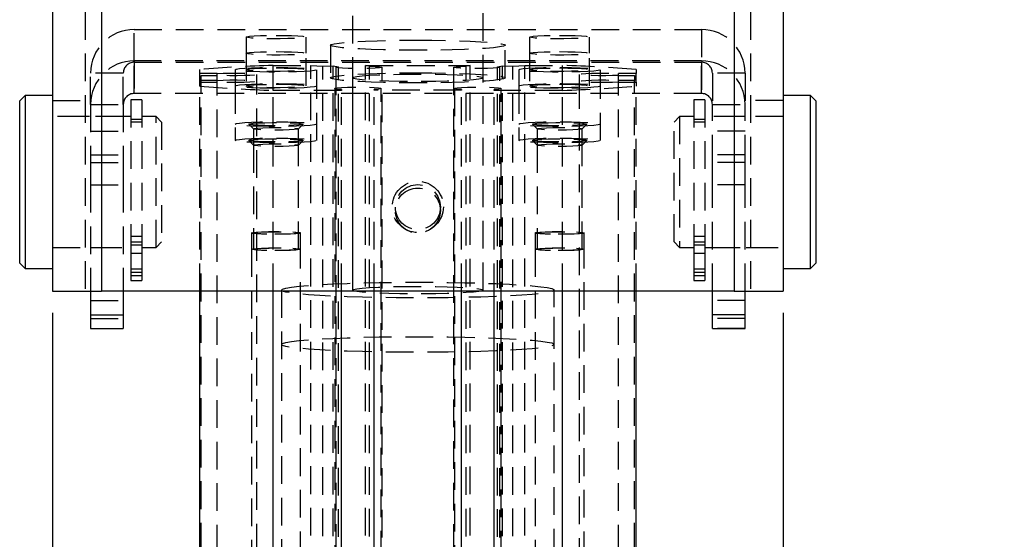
# Model space of a CAD drawing. Extents: x 94 to 774, y 78 to 581.
# Tile 4 of 7: x 385 to 475, y 383 to 431. Entities that reach past the tile are written whole.
import ezdxf

# ---------------------------------------------------------------- set-up
doc = ezdxf.new("R2010")
doc.units = 0
doc.header["$LTSCALE"] = 2
doc.linetypes.add('HIDDEN', pattern=[1.905, 1.27, -0.635])
doc.layers.get('0').update_dxf_attribs({"linetype": 'CONTINUOUS'})
doc.styles.add('SLDTEXTSTYLE0', font='TXT', dxfattribs={"width": 0.75})
doc.dimstyles.new('SLDDIMSTYLE5', dxfattribs={"dimtxt": 7, "dimasz": 6.604, "dimexe": 0, "dimexo": 0.0625, "dimgap": 1.75, "dimtad": 1, "dimdec": 3, "dimrnd": 1e-09, "dimzin": 12, "dimtxsty": 'SLDTEXTSTYLE0', "dimsah": 1, "dimcen": 0.09, "dimazin": 3, "dimtfac": 1, "dimtdec": 3, "dimtofl": 0, "dimtmove": 0, "dimatfit": 3, "dimtolj": 1, "dimtzin": 12})

# ---------------------------------------------------------------- blocks, each defined once
blk = doc.blocks.new('_D_8')
at = {"color": 179, "linetype": 'CONTINUOUS'}
for p, q in [((388.157, 404.017), (388.157, 341.086)), ((455.157, 404.017), (455.157, 341.086)), ((388.157, 343.086), (455.157, 343.086)), ((455.157, 343.086), (475.421, 343.086))]:
    blk.add_line(p, q, dxfattribs=at)
for points in [[(388.157, 343.086), (394.761, 342.07), (394.761, 344.102)], [(455.157, 343.086), (448.553, 344.102), (448.553, 342.07)]]:
    blk.add_solid(points, dxfattribs=at)
at = {"color": 179, "linetype": 'CONTINUOUS', "insert": (459.389, 352.11, -59.85), "char_height": 7, "attachment_point": 1, "style": 'SLDTEXTSTYLE0'}
blk.add_mtext('67', dxfattribs=at)

msp = doc.modelspace()

# ---------------------------------------------------------------- linework, layer by layer
at = {"color": 7, "linetype": 'HIDDEN'}
for p, q in [((415.657138, 476.988978), (415.657138, 406.105978)), ((427.657138, 406.105978), (427.657138, 476.988978)), ((391.157138, 473.51661), (391.157138, 406.01661)), ((392.657138, 473.51661), (392.657138, 406.01661)), ((450.657138, 473.51661), (450.657138, 406.01661)), ((452.157138, 473.51661), (452.157138, 406.01661)), ((395.657138, 427.13427), (395.657138, 430.003531)), ((395.657138, 430.003531), (447.657138, 430.003531)), ((395.657138, 427.008474), (395.657138, 430.003531)), ((447.657138, 430.003531), (447.657138, 427.13427)), ((447.657138, 430.003531), (447.657138, 427.008474)), ((405.907138, 429.314908), (405.907138, 427.822893)), ((411.407138, 427.822893), (411.407138, 429.314908)), ((431.907138, 429.314908), (431.907138, 427.822893)), ((437.407138, 427.822893), (437.407138, 429.314908)), ((413.657138, 428.568901), (413.657138, 425.573844)), ((429.657138, 425.573844), (429.657138, 428.568901)), ((395.657138, 427.13427), (395.657138, 424.139214)), ((447.657138, 427.13427), (395.657138, 427.13427)), ((395.657138, 424.139214), (395.657138, 427.008474)), ((395.657138, 427.008474), (447.657138, 427.008474)), ((405.907138, 427.822893), (405.907138, 424.827837)), ((411.407138, 424.827837), (411.407138, 427.822893)), ((431.907138, 427.822893), (431.907138, 424.827837)), ((437.407138, 424.827837), (437.407138, 427.822893)), ((447.657138, 424.139214), (447.657138, 427.13427)), ((447.657138, 427.008474), (447.657138, 424.139214)), ((401.657138, 425.976114), (401.657138, 426.335145)), ((404.907138, 426.319852), (404.907138, 424.827837)), ((408.390639, 426.721548), (411.857138, 426.721548)), ((408.390639, 424.42614), (408.390639, 426.721548)), ((411.857138, 426.721548), (412.957138, 426.658425)), ((411.857138, 337.86821), (411.857138, 426.721548)), ((412.407138, 424.827837), (412.407138, 426.319852)), ((412.957138, 426.658425), (413.908595, 426.675973)), ((412.957138, 337.805087), (412.957138, 426.658425)), ((413.908595, 426.675973), (414.368682, 426.593829)), ((413.908595, 337.822636), (413.908595, 426.675973)), ((414.132138, 426.537916), (414.132138, 337.684578)), ((414.368682, 337.740491), (414.368682, 426.593829)), ((417.224949, 426.646478), (416.852695, 426.71294)), ((416.852695, 426.71294), (426.46158, 426.71294)), ((416.852695, 337.859603), (416.852695, 426.71294)), ((417.224949, 337.79314), (417.224949, 426.646478)), ((418.382138, 337.684578), (418.382138, 426.537916)), ((424.932138, 426.537916), (424.932138, 337.684578)), ((426.46158, 426.71294), (426.089326, 426.646478)), ((426.089326, 337.79314), (426.089326, 426.646478)), ((426.46158, 337.859603), (426.46158, 426.71294)), ((428.945593, 426.593829), (429.40568, 426.675973)), ((428.945593, 337.740491), (428.945593, 426.593829)), ((429.182138, 337.684578), (429.182138, 426.537916)), ((429.40568, 426.675973), (430.357138, 426.658425)), ((429.40568, 337.822636), (429.40568, 426.675973)), ((430.357138, 426.658425), (431.457138, 426.721548)), ((430.357138, 337.805087), (430.357138, 426.658425)), ((430.907138, 426.319852), (430.907138, 424.827837)), ((431.457138, 426.721548), (434.923637, 426.721548)), ((431.457138, 337.86821), (431.457138, 426.721548)), ((434.923637, 424.42614), (434.923637, 426.721548)), ((438.407138, 424.827837), (438.407138, 426.319852)), ((441.657138, 426.335145), (441.657138, 425.976114)), ((391.657138, 423.140862), (391.657138, 426.010122)), ((394.657138, 426.010122), (391.657138, 426.010122)), ((394.657138, 423.140862), (394.657138, 426.010122)), ((403.26197, 425.976114), (401.657138, 425.976114)), ((401.657138, 425.171574), (401.657138, 425.976114)), ((401.657138, 424.812543), (401.657138, 425.171574)), ((401.657138, 425.171574), (403.26197, 425.171574)), ((401.807138, 425.344877), (401.807138, 425.802811)), ((401.807138, 425.802811), (403.26197, 425.802811)), ((403.26197, 425.344877), (401.807138, 425.344877)), ((401.807138, 336.491539), (401.807138, 425.344877)), ((403.26197, 425.802811), (403.26197, 425.976114)), ((403.26197, 425.344877), (403.26197, 425.802811)), ((403.26197, 425.171574), (403.26197, 425.344877)), ((403.26197, 336.318236), (403.26197, 425.171574)), ((406.882138, 425.258226), (406.882138, 425.889463)), ((406.882138, 336.404888), (406.882138, 425.258226)), ((415.657138, 425.573844), (415.657138, 406.105978)), ((427.657138, 406.105978), (427.657138, 425.573844)), ((436.432138, 425.889463), (436.432138, 425.258226)), ((436.432138, 425.258226), (436.432138, 336.404888)), ((441.657138, 425.976114), (440.052305, 425.976114)), ((440.052305, 425.802811), (440.052305, 425.976114)), ((440.052305, 425.802811), (441.507138, 425.802811)), ((440.052305, 425.344877), (440.052305, 425.802811)), ((441.507138, 425.344877), (440.052305, 425.344877)), ((440.052305, 425.171574), (440.052305, 425.344877)), ((440.052305, 425.171574), (441.657138, 425.171574)), ((440.052305, 336.318236), (440.052305, 425.171574)), ((441.507138, 425.802811), (441.507138, 425.344877)), ((441.507138, 336.491539), (441.507138, 425.344877)), ((441.657138, 425.171574), (441.657138, 425.976114)), ((441.657138, 425.171574), (441.657138, 424.812543)), ((448.657138, 426.010122), (448.657138, 423.140862)), ((451.657138, 426.010122), (448.657138, 426.010122)), ((451.657138, 426.010122), (451.657138, 423.140862)), ((401.657138, 406.01661), (401.657138, 424.812543)), ((404.907138, 424.827837), (404.907138, 419.836076)), ((414.647138, 424.42614), (408.390639, 424.42614)), ((408.390639, 406.01661), (408.390639, 424.42614)), ((412.407138, 419.836076), (412.407138, 424.827837)), ((414.032138, 424.604034), (414.032138, 335.750696)), ((414.647138, 424.518234), (414.647138, 424.42614)), ((414.647138, 406.01661), (414.647138, 424.42614)), ((417.667138, 424.434748), (417.667138, 424.518234)), ((425.647138, 424.434748), (417.667138, 424.434748)), ((417.667138, 406.01661), (417.667138, 424.434748)), ((418.282138, 335.750696), (418.282138, 424.604034)), ((425.032138, 424.604034), (425.032138, 335.750696)), ((425.647138, 424.518234), (425.647138, 424.434748)), ((425.647138, 406.01661), (425.647138, 424.434748)), ((428.667138, 424.42614), (428.667138, 424.518234)), ((434.923637, 424.42614), (428.667138, 424.42614)), ((428.667138, 406.01661), (428.667138, 424.42614)), ((429.282138, 335.750696), (429.282138, 424.604034)), ((430.907138, 424.827837), (430.907138, 419.836076)), ((434.923637, 406.01661), (434.923637, 424.42614)), ((438.407138, 419.836076), (438.407138, 424.827837)), ((441.657138, 406.01661), (441.657138, 424.812543)), ((388.157138, 423.508277), (391.157138, 423.508277)), ((395.357138, 423.56661), (395.357138, 411.056064)), ((396.357138, 423.56661), (395.357138, 423.56661)), ((447.657138, 424.139214), (395.657138, 424.139214)), ((396.357138, 423.56661), (396.357138, 411.056064)), ((446.957138, 423.56661), (446.957138, 411.056064)), ((447.957138, 423.56661), (446.957138, 423.56661)), ((447.957138, 423.56661), (447.957138, 411.056064)), ((455.157138, 423.508277), (452.157138, 423.508277)), ((391.657138, 423.140862), (394.657138, 423.140862)), ((391.657138, 423.140862), (391.657138, 417.819277)), ((394.657138, 423.140862), (394.657138, 417.819277)), ((448.657138, 423.140862), (451.657138, 423.140862)), ((448.657138, 417.819277), (448.657138, 423.140862)), ((451.657138, 417.819277), (451.657138, 423.140862)), ((395.357138, 422.01661), (388.157138, 422.01661)), ((391.157138, 422.01661), (388.157138, 422.01661)), ((394.657138, 422.01661), (391.657138, 422.01661)), ((396.357138, 421.76661), (395.357138, 421.76661)), ((397.657138, 422.01661), (396.357138, 422.01661)), ((397.657138, 410.01661), (397.657138, 422.01661)), ((398.157138, 421.51661), (397.657138, 422.01661)), ((445.657138, 422.01661), (445.157138, 421.51661)), ((445.657138, 422.01661), (445.657138, 410.01661)), ((446.957138, 422.01661), (445.657138, 422.01661)), ((447.957138, 421.76661), (446.957138, 421.76661)), ((455.157138, 422.01661), (447.957138, 422.01661)), ((451.657138, 422.01661), (448.657138, 422.01661)), ((455.157138, 422.01661), (452.157138, 422.01661)), ((391.657138, 420.688538), (394.657138, 420.688538)), ((396.357138, 421.51661), (395.357138, 421.51661)), ((398.157138, 421.51661), (398.157138, 410.51661)), ((406.161271, 421.319845), (406.593555, 420.888987)), ((406.590138, 420.895805), (406.590138, 419.40379)), ((410.72072, 420.888987), (411.153004, 421.319845)), ((410.724138, 419.40379), (410.724138, 420.895805)), ((432.161271, 421.319845), (432.593555, 420.888987)), ((432.590138, 420.895805), (432.590138, 419.40379)), ((436.72072, 420.888987), (437.153004, 421.319845)), ((436.724138, 419.40379), (436.724138, 420.895805)), ((445.157138, 410.51661), (445.157138, 421.51661)), ((447.957138, 421.51661), (446.957138, 421.51661)), ((451.657138, 420.688538), (448.657138, 420.688538)), ((406.161271, 419.82783), (406.593555, 419.396972)), ((410.72072, 419.396972), (411.153004, 419.82783)), ((432.161271, 419.82783), (432.593555, 419.396972)), ((436.72072, 419.396972), (437.153004, 419.82783)), ((406.590138, 419.40379), (406.590138, 409.852555)), ((410.724138, 409.852555), (410.724138, 419.40379)), ((432.590138, 419.40379), (432.590138, 409.852555)), ((436.724138, 409.852555), (436.724138, 419.40379)), ((391.657138, 418.52029), (394.657138, 418.52029)), ((451.657138, 418.52029), (448.657138, 418.52029)), ((391.657138, 417.819277), (394.657138, 417.819277)), ((391.657138, 417.819277), (391.657138, 415.751876)), ((394.657138, 417.819277), (394.657138, 415.751876)), ((451.657138, 417.819277), (448.657138, 417.819277)), ((448.657138, 415.751876), (448.657138, 417.819277)), ((451.657138, 415.751876), (451.657138, 417.819277)), ((391.657138, 415.751876), (394.657138, 415.751876)), ((391.657138, 415.751876), (391.657138, 406.01661)), ((394.657138, 415.751876), (394.657138, 406.01661)), ((451.657138, 415.751876), (448.657138, 415.751876)), ((448.657138, 406.01661), (448.657138, 415.751876)), ((451.657138, 406.01661), (451.657138, 415.751876)), ((419.590138, 413.718123), (419.590138, 413.39866)), ((423.724138, 413.39866), (423.724138, 413.718123)), ((395.357138, 411.056064), (396.357138, 411.056064)), ((395.357138, 411.056064), (395.357138, 409.506513)), ((396.357138, 411.056064), (396.357138, 409.506513)), ((406.407138, 411.34457), (406.407138, 409.852555)), ((410.907138, 409.852555), (410.907138, 411.34457)), ((432.407138, 411.34457), (432.407138, 409.852555)), ((436.907138, 409.852555), (436.907138, 411.34457)), ((446.957138, 411.056064), (447.957138, 411.056064)), ((446.957138, 411.056064), (446.957138, 409.506513)), ((447.957138, 411.056064), (447.957138, 409.506513)), ((388.157138, 410.01661), (395.357138, 410.01661)), ((388.157138, 410.01661), (391.157138, 410.01661)), ((391.657138, 410.01661), (394.657138, 410.01661)), ((395.357138, 410.51661), (396.357138, 410.51661)), ((395.357138, 410.268805), (396.357138, 410.268805)), ((396.357138, 410.01661), (397.657138, 410.01661)), ((397.657138, 410.01661), (398.157138, 410.51661)), ((406.407138, 409.852555), (406.407138, 350.94978)), ((410.907138, 350.94978), (410.907138, 409.852555)), ((432.407138, 409.852555), (432.407138, 350.94978)), ((436.907138, 350.94978), (436.907138, 409.852555)), ((445.157138, 410.51661), (445.657138, 410.01661)), ((445.657138, 410.01661), (446.957138, 410.01661)), ((446.957138, 410.51661), (447.957138, 410.51661)), ((446.957138, 410.268805), (447.957138, 410.268805)), ((447.957138, 410.01661), (455.157138, 410.01661)), ((448.657138, 410.01661), (451.657138, 410.01661)), ((452.157138, 410.01661), (455.157138, 410.01661)), ((395.357138, 409.506513), (396.357138, 409.506513)), ((395.357138, 409.506513), (395.357138, 408.04716)), ((396.357138, 409.463697), (395.357138, 409.463697)), ((396.357138, 409.506513), (396.357138, 408.04716)), ((446.957138, 409.506513), (447.957138, 409.506513)), ((446.957138, 409.506513), (446.957138, 408.04716)), ((447.957138, 409.463697), (446.957138, 409.463697)), ((447.957138, 409.506513), (447.957138, 408.04716)), ((395.357138, 408.04716), (396.357138, 408.04716)), ((395.357138, 408.04716), (395.357138, 407.43377)), ((396.357138, 408.04716), (396.357138, 407.43377)), ((446.957138, 408.04716), (447.957138, 408.04716)), ((446.957138, 408.04716), (446.957138, 407.43377)), ((447.957138, 408.04716), (447.957138, 407.43377)), ((395.357138, 407.763697), (396.357138, 407.763697)), ((395.357138, 407.43377), (396.357138, 407.43377)), ((395.357138, 407.43377), (395.357138, 406.970064)), ((396.357138, 407.43377), (396.357138, 406.970064)), ((446.957138, 407.763697), (447.957138, 407.763697)), ((446.957138, 407.43377), (447.957138, 407.43377)), ((446.957138, 407.43377), (446.957138, 406.970064)), ((447.957138, 407.43377), (447.957138, 406.970064)), ((395.357138, 406.970064), (396.357138, 406.970064)), ((446.957138, 406.970064), (447.957138, 406.970064)), ((409.157138, 406.105978), (409.157138, 401.114217)), ((409.157138, 406.105978), (409.157138, 351.196612)), ((434.157138, 401.114217), (434.157138, 406.105978)), ((434.157138, 351.196612), (434.157138, 406.105978)), ((391.657138, 405.157976), (394.657138, 405.157976)), ((451.657138, 405.157976), (448.657138, 405.157976)), ((391.657138, 403.493036), (394.657138, 403.493036)), ((451.657138, 403.493036), (448.657138, 403.493036)), ((391.657138, 402.583029), (394.657138, 402.583029)), ((451.657138, 402.583029), (448.657138, 402.583029))]:
    msp.add_line(p, q, dxfattribs=at)
at = {"color": 7, "linetype": 'CONTINUOUS'}
for p, q in [((388.157138, 473.51661), (388.157138, 406.01661)), ((392.657138, 473.51661), (392.657138, 406.01661)), ((450.657138, 473.51661), (450.657138, 406.01661)), ((455.157138, 473.51661), (455.157138, 406.01661)), ((385.657138, 423.95411), (385.157138, 423.45411)), ((385.157138, 408.57911), (385.157138, 423.45411)), ((388.157138, 423.95411), (385.657138, 423.95411)), ((385.657138, 423.95411), (385.657138, 408.07911)), ((457.657138, 423.95411), (455.157138, 423.95411)), ((458.157138, 423.45411), (457.657138, 423.95411)), ((457.657138, 411.2018), (457.657138, 423.95411)), ((458.157138, 423.45411), (458.157138, 411.505095)), ((457.657138, 408.07911), (457.657138, 411.2018)), ((458.157138, 411.505095), (458.157138, 408.57911)), ((385.157138, 408.57911), (385.657138, 408.07911)), ((385.657138, 408.07911), (388.157138, 408.07911)), ((455.157138, 408.07911), (457.657138, 408.07911)), ((457.657138, 408.07911), (458.157138, 408.57911)), ((388.157138, 406.01661), (392.657138, 406.01661)), ((391.657138, 406.01661), (391.657138, 403.842195)), ((450.657138, 406.01661), (392.657138, 406.01661)), ((394.657138, 406.01661), (394.657138, 403.842195)), ((401.657138, 335.959206), (401.657138, 406.01661)), ((408.390639, 335.572802), (408.390639, 406.01661)), ((414.647138, 335.572802), (414.647138, 406.01661)), ((417.667138, 335.58141), (417.667138, 406.01661)), ((425.647138, 335.58141), (425.647138, 406.01661)), ((428.667138, 335.572802), (428.667138, 406.01661)), ((434.923637, 335.572802), (434.923637, 406.01661)), ((441.657138, 335.959206), (441.657138, 406.01661)), ((448.657138, 403.842195), (448.657138, 406.01661)), ((450.657138, 406.01661), (455.157138, 406.01661)), ((451.657138, 403.842195), (451.657138, 406.01661)), ((391.657138, 403.842195), (394.657138, 403.842195)), ((391.657138, 403.842195), (391.657138, 402.57479)), ((394.657138, 403.842195), (394.657138, 402.57479)), ((451.657138, 403.842195), (448.657138, 403.842195)), ((448.657138, 402.57479), (448.657138, 403.842195)), ((451.657138, 402.57479), (451.657138, 403.842195)), ((391.657138, 402.57479), (394.657138, 402.57479)), ((448.657138, 402.57479), (451.657138, 402.57479))]:
    msp.add_line(p, q, dxfattribs=at)
at = {"color": 7, "linetype": 'HIDDEN', "flags": 128}
for points in [[(408.657138, 429.472717), (409.399079, 429.466865), (410.085994, 429.449744), (410.666937, 429.422621), (411.098822, 429.387511), (411.349619, 429.347015), (411.400727, 429.304139), (411.248355, 429.262061), (410.903805, 429.223903), (410.39263, 429.192494), (409.752741, 429.170164), (409.031596, 429.158569), (408.282679, 429.158569), (407.561535, 429.170164), (406.921646, 429.192494), (406.41047, 429.223903), (406.06592, 429.262061), (405.913549, 429.304139), (405.964656, 429.347015), (406.215453, 429.387511), (406.647339, 429.422621), (407.228282, 429.449744), (407.915197, 429.466865), (408.657138, 429.472717)], [(421.657138, 429.027982), (422.940428, 429.022037), (424.190482, 429.004356), (425.374923, 428.975397), (426.463076, 428.93591), (427.426757, 428.886918), (428.241009, 428.829689), (428.884741, 428.765705), (429.341283, 428.696625), (429.598809, 428.624237), (429.65065, 428.550415), (429.495463, 428.477072), (429.137268, 428.406108), (428.585341, 428.33936), (427.853977, 428.278556), (426.962119, 428.225273), (425.932864, 428.180889), (424.792871, 428.146555), (423.571663, 428.123159), (422.30087, 428.111308), (421.013405, 428.111308), (419.742612, 428.123159), (418.521405, 428.146555), (417.381411, 428.180889), (416.352156, 428.225273), (415.460298, 428.278556), (414.728934, 428.33936), (414.177008, 428.406108), (413.818812, 428.477072), (413.663626, 428.550415), (413.715467, 428.624237), (413.972993, 428.696625), (414.429534, 428.765705), (415.073267, 428.829689), (415.887518, 428.886918), (416.8512, 428.93591), (417.939352, 428.975397), (419.123794, 429.004356), (420.373847, 429.022037), (421.657138, 429.027982)], [(434.657138, 429.472717), (435.399079, 429.466865), (436.085994, 429.449744), (436.666937, 429.422621), (437.098822, 429.387511), (437.349619, 429.347015), (437.400727, 429.304139), (437.248355, 429.262061), (436.903805, 429.223903), (436.39263, 429.192494), (435.752741, 429.170164), (435.031596, 429.158569), (434.282679, 429.158569), (433.561535, 429.170164), (432.921646, 429.192494), (432.41047, 429.223903), (432.06592, 429.262061), (431.913549, 429.304139), (431.964656, 429.347015), (432.215453, 429.387511), (432.647339, 429.422621), (433.228282, 429.449744), (433.915197, 429.466865), (434.657138, 429.472717)], [(408.657138, 427.980702), (409.399079, 427.97485), (410.085994, 427.957728), (410.666937, 427.930606), (411.098822, 427.895495), (411.349619, 427.855), (411.400727, 427.812124), (411.248355, 427.770046), (410.903805, 427.731887), (410.39263, 427.700478), (409.752741, 427.678148), (409.031596, 427.666553), (408.282679, 427.666553), (407.561535, 427.678148), (406.921646, 427.700478), (406.41047, 427.731887), (406.06592, 427.770046), (405.913549, 427.812124), (405.964656, 427.855), (406.215453, 427.895495), (406.647339, 427.930606), (407.228282, 427.957728), (407.915197, 427.97485), (408.657138, 427.980702)], [(434.657138, 427.980702), (435.399079, 427.97485), (436.085994, 427.957728), (436.666937, 427.930606), (437.098822, 427.895495), (437.349619, 427.855), (437.400727, 427.812124), (437.248355, 427.770046), (436.903805, 427.731887), (436.39263, 427.700478), (435.752741, 427.678148), (435.031596, 427.666553), (434.282679, 427.666553), (433.561535, 427.678148), (432.921646, 427.700478), (432.41047, 427.731887), (432.06592, 427.770046), (431.913549, 427.812124), (431.964656, 427.855), (432.215453, 427.895495), (432.647339, 427.930606), (433.228282, 427.957728), (433.915197, 427.97485), (434.657138, 427.980702)], [(404.907138, 426.319852), (405.008219, 426.369479), (405.306015, 426.416431), (405.784471, 426.458176), (406.417793, 426.492464), (407.171839, 426.517447), (408.005957, 426.531777), (408.875181, 426.534682), (409.73265, 426.526006), (410.532138, 426.506216), (411.230544, 426.476379), (411.790217, 426.438103), (412.180985, 426.393453), (412.381782, 426.344834), (412.381782, 426.294869), (412.180985, 426.246251), (411.790217, 426.201601), (411.230544, 426.163325), (410.532138, 426.133488), (409.73265, 426.113698), (408.875181, 426.105021), (408.005957, 426.107927), (407.171839, 426.122257), (406.417793, 426.147239), (405.784471, 426.181527), (405.306015, 426.223273), (405.008219, 426.270225), (404.907138, 426.319852)], [(408.657138, 426.477661), (409.399079, 426.471809), (410.085994, 426.454687), (410.666937, 426.427565), (411.098822, 426.392454), (411.349619, 426.351959), (411.400727, 426.309083), (411.248355, 426.267005), (410.903805, 426.228846), (410.39263, 426.197437), (409.752741, 426.175107), (409.031596, 426.163512), (408.282679, 426.163512), (407.561535, 426.175107), (406.921646, 426.197437), (406.41047, 426.228846), (406.06592, 426.267005), (405.913549, 426.309083), (405.964656, 426.351959), (406.215453, 426.392454), (406.647339, 426.427565), (407.228282, 426.454687), (407.915197, 426.471809), (408.657138, 426.477661)], [(417.224949, 426.646478), (417.76253, 426.623982), (418.152538, 426.59305), (418.356741, 426.556712), (418.355121, 426.518532), (418.147836, 426.482252), (417.755206, 426.451429), (417.215722, 426.429084), (416.582268, 426.417408), (415.916942, 426.417545), (415.284965, 426.429482), (414.748289, 426.452048), (414.359526, 426.483033), (414.156784, 426.519397), (414.15994, 426.557577), (414.368682, 426.593829)], [(428.945593, 426.593829), (429.154336, 426.557577), (429.157491, 426.519397), (428.95475, 426.483033), (428.565986, 426.452048), (428.029311, 426.429482), (427.397334, 426.417545), (426.732007, 426.417408), (426.098553, 426.429084), (425.559069, 426.451429), (425.16644, 426.482252), (424.959155, 426.518532), (424.957534, 426.556712), (425.161737, 426.59305), (425.551745, 426.623982), (426.089326, 426.646478)], [(430.907138, 426.319852), (431.008219, 426.369479), (431.306015, 426.416431), (431.784471, 426.458176), (432.417793, 426.492464), (433.171839, 426.517447), (434.005957, 426.531777), (434.875181, 426.534682), (435.73265, 426.526006), (436.532138, 426.506216), (437.230544, 426.476379), (437.790217, 426.438103), (438.180985, 426.393453), (438.381782, 426.344834), (438.381782, 426.294869), (438.180985, 426.246251), (437.790217, 426.201601), (437.230544, 426.163325), (436.532138, 426.133488), (435.73265, 426.113698), (434.875181, 426.105021), (434.005957, 426.107927), (433.171839, 426.122257), (432.417793, 426.147239), (431.784471, 426.181527), (431.306015, 426.223273), (431.008219, 426.270225), (430.907138, 426.319852)], [(434.657138, 426.477661), (435.399079, 426.471809), (436.085994, 426.454687), (436.666937, 426.427565), (437.098822, 426.392454), (437.349619, 426.351959), (437.400727, 426.309083), (437.248355, 426.267005), (436.903805, 426.228846), (436.39263, 426.197437), (435.752741, 426.175107), (435.031596, 426.163512), (434.282679, 426.163512), (433.561535, 426.175107), (432.921646, 426.197437), (432.41047, 426.228846), (432.06592, 426.267005), (431.913549, 426.309083), (431.964656, 426.351959), (432.215453, 426.392454), (432.647339, 426.427565), (433.228282, 426.454687), (433.915197, 426.471809), (434.657138, 426.477661)], [(403.26197, 425.976114), (403.800516, 425.998351), (404.432313, 426.009973), (405.095775, 426.009848), (405.726226, 425.997988), (406.26221, 425.975548), (406.651478, 425.944717), (406.856085, 425.908499), (406.856085, 425.870426), (406.651478, 425.834209), (406.26221, 425.803378), (405.726226, 425.780938), (405.095775, 425.769078), (404.432313, 425.768952), (403.800516, 425.780574), (403.26197, 425.802811)], [(403.26197, 425.344877), (403.800516, 425.367114), (404.432313, 425.378736), (405.095775, 425.378611), (405.726226, 425.36675), (406.26221, 425.344311), (406.651478, 425.31348), (406.856085, 425.277262), (406.856085, 425.239189), (406.651478, 425.202972), (406.26221, 425.17214), (405.726226, 425.149701), (405.095775, 425.13784), (404.432313, 425.137715), (403.800516, 425.149337), (403.26197, 425.171574)], [(421.657138, 426.032926), (422.940428, 426.026981), (424.190482, 426.0093), (425.374923, 425.980341), (426.463076, 425.940854), (427.426757, 425.891861), (428.241009, 425.834632), (428.884741, 425.770649), (429.341283, 425.701569), (429.598809, 425.62918), (429.65065, 425.555359), (429.495463, 425.482016), (429.137268, 425.411052), (428.585341, 425.344303), (427.853977, 425.2835), (426.962119, 425.230217), (425.932864, 425.185833), (424.792871, 425.151499), (423.571663, 425.128103), (422.30087, 425.116251), (421.013405, 425.116251), (419.742612, 425.128103), (418.521405, 425.151499), (417.381411, 425.185833), (416.352156, 425.230217), (415.460298, 425.2835), (414.728934, 425.344303), (414.177008, 425.411052), (413.818812, 425.482016), (413.663626, 425.555359), (413.715467, 425.62918), (413.972993, 425.701569), (414.429534, 425.770649), (415.073267, 425.834632), (415.887518, 425.891861), (416.8512, 425.940854), (417.939352, 425.980341), (419.123794, 426.0093), (420.373847, 426.026981), (421.657138, 426.032926)], [(415.657138, 425.573844), (415.759299, 425.637111), (416.062304, 425.698224), (416.555835, 425.755101), (417.223084, 425.805805), (418.04133, 425.84861), (418.982708, 425.882059), (420.01516, 425.905012), (421.103528, 425.916687), (422.210748, 425.916687), (423.299116, 425.905012), (424.331568, 425.882059), (425.272946, 425.84861), (426.091191, 425.805805), (426.758441, 425.755101), (427.251971, 425.698224), (427.554976, 425.637111), (427.657138, 425.573844), (427.554976, 425.510577), (427.251971, 425.449465), (426.758441, 425.392588), (426.091191, 425.341883), (425.272946, 425.299078), (424.331568, 425.265629), (423.299116, 425.242677), (422.210748, 425.231002), (421.103528, 425.231002), (420.01516, 425.242677), (418.982708, 425.265629), (418.04133, 425.299078), (417.223084, 425.341883), (416.555835, 425.392588), (416.062304, 425.449465), (415.759299, 425.510577), (415.657138, 425.573844)], [(440.052305, 425.802811), (439.513759, 425.780574), (438.881962, 425.768952), (438.2185, 425.769078), (437.588049, 425.780938), (437.052066, 425.803378), (436.662797, 425.834209), (436.458191, 425.870426), (436.458191, 425.908499), (436.662797, 425.944717), (437.052066, 425.975548), (437.588049, 425.997988), (438.2185, 426.009848), (438.881962, 426.009973), (439.513759, 425.998351), (440.052305, 425.976114)], [(440.052305, 425.171574), (439.513759, 425.149337), (438.881962, 425.137715), (438.2185, 425.13784), (437.588049, 425.149701), (437.052066, 425.17214), (436.662797, 425.202972), (436.458191, 425.239189), (436.458191, 425.277262), (436.662797, 425.31348), (437.052066, 425.344311), (437.588049, 425.36675), (438.2185, 425.378611), (438.881962, 425.378736), (439.513759, 425.367114), (440.052305, 425.344877)], [(404.907138, 424.827837), (405.008219, 424.877464), (405.306015, 424.924416), (405.784471, 424.966161), (406.417793, 425.000449), (407.171839, 425.025432), (408.005957, 425.039762), (408.875181, 425.042667), (409.73265, 425.033991), (410.532138, 425.0142), (411.230544, 424.984363), (411.790217, 424.946088), (412.180985, 424.901437), (412.381782, 424.852819), (412.381782, 424.802854), (412.180985, 424.754236), (411.790217, 424.709585), (411.230544, 424.67131), (410.532138, 424.641473), (409.73265, 424.621682), (408.875181, 424.613006), (408.005957, 424.615911), (407.171839, 424.630241), (406.417793, 424.655224), (405.784471, 424.689512), (405.306015, 424.731257), (405.008219, 424.778209), (404.907138, 424.827837)], [(408.657138, 424.985646), (409.399079, 424.979794), (410.085994, 424.962672), (410.666937, 424.93555), (411.098822, 424.900439), (411.349619, 424.859944), (411.400727, 424.817067), (411.248355, 424.774989), (410.903805, 424.736831), (410.39263, 424.705422), (409.752741, 424.683092), (409.031596, 424.671497), (408.282679, 424.671497), (407.561535, 424.683092), (406.921646, 424.705422), (406.41047, 424.736831), (406.06592, 424.774989), (405.913549, 424.817067), (405.964656, 424.859944), (406.215453, 424.900439), (406.647339, 424.93555), (407.228282, 424.962672), (407.915197, 424.979794), (408.657138, 424.985646)], [(414.647138, 424.518234), (414.259639, 424.549138), (414.057111, 424.585394), (414.059294, 424.623467), (414.265976, 424.659646), (414.65701, 424.690403), (415.194277, 424.712741), (415.825405, 424.724483), (416.48887, 424.724483), (417.119998, 424.712741), (417.657265, 424.690403), (418.048299, 424.659646), (418.254982, 424.623467), (418.257165, 424.585394), (418.054636, 424.549138), (417.667138, 424.518234)], [(425.647138, 424.518234), (425.259639, 424.549138), (425.057111, 424.585394), (425.059294, 424.623467), (425.265976, 424.659646), (425.65701, 424.690403), (426.194277, 424.712741), (426.825405, 424.724483), (427.48887, 424.724483), (428.119998, 424.712741), (428.657265, 424.690403), (429.048299, 424.659646), (429.254982, 424.623467), (429.257165, 424.585394), (429.054636, 424.549138), (428.667138, 424.518234)], [(430.907138, 424.827837), (431.008219, 424.877464), (431.306015, 424.924416), (431.784471, 424.966161), (432.417793, 425.000449), (433.171839, 425.025432), (434.005957, 425.039762), (434.875181, 425.042667), (435.73265, 425.033991), (436.532138, 425.0142), (437.230544, 424.984363), (437.790217, 424.946088), (438.180985, 424.901437), (438.381782, 424.852819), (438.381782, 424.802854), (438.180985, 424.754236), (437.790217, 424.709585), (437.230544, 424.67131), (436.532138, 424.641473), (435.73265, 424.621682), (434.875181, 424.613006), (434.005957, 424.615911), (433.171839, 424.630241), (432.417793, 424.655224), (431.784471, 424.689512), (431.306015, 424.731257), (431.008219, 424.778209), (430.907138, 424.827837)], [(434.657138, 424.985646), (435.399079, 424.979794), (436.085994, 424.962672), (436.666937, 424.93555), (437.098822, 424.900439), (437.349619, 424.859944), (437.400727, 424.817067), (437.248355, 424.774989), (436.903805, 424.736831), (436.39263, 424.705422), (435.752741, 424.683092), (435.031596, 424.671497), (434.282679, 424.671497), (433.561535, 424.683092), (432.921646, 424.705422), (432.41047, 424.736831), (432.06592, 424.774989), (431.913549, 424.817067), (431.964656, 424.859944), (432.215453, 424.900439), (432.647339, 424.93555), (433.228282, 424.962672), (433.915197, 424.979794), (434.657138, 424.985646)], [(404.907138, 421.328091), (405.008219, 421.377719), (405.306015, 421.42467), (405.784471, 421.466416), (406.417793, 421.500704), (407.171839, 421.525686), (408.005957, 421.540017), (408.875181, 421.542922), (409.73265, 421.534245), (410.532138, 421.514455), (411.230544, 421.484618), (411.790217, 421.446343), (412.180985, 421.401692), (412.381782, 421.353074), (412.381782, 421.303109), (412.180985, 421.25449), (411.790217, 421.20984), (411.230544, 421.171564), (410.532138, 421.141727), (409.73265, 421.121937), (408.875181, 421.113261), (408.005957, 421.116166), (407.171839, 421.130496), (406.417793, 421.155479), (405.784471, 421.189767), (405.306015, 421.231512), (405.008219, 421.278464), (404.907138, 421.328091)], [(430.907138, 421.328091), (431.008219, 421.377719), (431.306015, 421.42467), (431.784471, 421.466416), (432.417793, 421.500704), (433.171839, 421.525686), (434.005957, 421.540017), (434.875181, 421.542922), (435.73265, 421.534245), (436.532138, 421.514455), (437.230544, 421.484618), (437.790217, 421.446343), (438.180985, 421.401692), (438.381782, 421.353074), (438.381782, 421.303109), (438.180985, 421.25449), (437.790217, 421.20984), (437.230544, 421.171564), (436.532138, 421.141727), (435.73265, 421.121937), (434.875181, 421.113261), (434.005957, 421.116166), (433.171839, 421.130496), (432.417793, 421.155479), (431.784471, 421.189767), (431.306015, 421.231512), (431.008219, 421.278464), (430.907138, 421.328091)], [(406.157138, 421.328091), (406.258405, 421.368509), (406.554004, 421.405653), (407.019986, 421.436513), (407.6186, 421.45859), (408.301351, 421.470094), (409.012925, 421.470094), (409.695675, 421.45859), (410.29429, 421.436513), (410.760272, 421.405653), (411.05587, 421.368509), (411.157138, 421.328091), (411.05587, 421.287673), (410.760272, 421.250529), (410.29429, 421.219669), (409.695675, 421.197593), (409.012925, 421.186089), (408.301351, 421.186089), (407.6186, 421.197593), (407.019986, 421.219669), (406.554004, 421.250529), (406.258405, 421.287673), (406.157138, 421.328091)], [(406.590138, 420.895805), (406.691304, 420.932459), (406.9849, 420.965525), (407.442186, 420.991767), (408.0184, 421.008615), (408.657138, 421.01442), (409.295876, 421.008615), (409.87209, 420.991767), (410.329376, 420.965525), (410.622972, 420.932459), (410.724138, 420.895805), (410.622972, 420.859151), (410.329376, 420.826085), (409.87209, 420.799843), (409.295876, 420.782995), (408.657138, 420.77719), (408.0184, 420.782995), (407.442186, 420.799843), (406.9849, 420.826085), (406.691304, 420.859151), (406.590138, 420.895805)], [(432.157138, 421.328091), (432.258405, 421.368509), (432.554004, 421.405653), (433.019986, 421.436513), (433.6186, 421.45859), (434.301351, 421.470094), (435.012925, 421.470094), (435.695675, 421.45859), (436.29429, 421.436513), (436.760272, 421.405653), (437.05587, 421.368509), (437.157138, 421.328091), (437.05587, 421.287673), (436.760272, 421.250529), (436.29429, 421.219669), (435.695675, 421.197593), (435.012925, 421.186089), (434.301351, 421.186089), (433.6186, 421.197593), (433.019986, 421.219669), (432.554004, 421.250529), (432.258405, 421.287673), (432.157138, 421.328091)], [(432.590138, 420.895805), (432.691304, 420.932459), (432.9849, 420.965525), (433.442186, 420.991767), (434.0184, 421.008615), (434.657138, 421.01442), (435.295876, 421.008615), (435.87209, 420.991767), (436.329376, 420.965525), (436.622972, 420.932459), (436.724138, 420.895805), (436.622972, 420.859151), (436.329376, 420.826085), (435.87209, 420.799843), (435.295876, 420.782995), (434.657138, 420.77719), (434.0184, 420.782995), (433.442186, 420.799843), (432.9849, 420.826085), (432.691304, 420.859151), (432.590138, 420.895805)], [(404.907138, 419.836076), (405.008219, 419.885703), (405.306015, 419.932655), (405.784471, 419.9744), (406.417793, 420.008689), (407.171839, 420.033671), (408.005957, 420.048001), (408.875181, 420.050906), (409.73265, 420.04223), (410.532138, 420.02244), (411.230544, 419.992603), (411.790217, 419.954327), (412.180985, 419.909677), (412.381782, 419.861059), (412.381782, 419.811093), (412.180985, 419.762475), (411.790217, 419.717825), (411.230544, 419.679549), (410.532138, 419.649712), (409.73265, 419.629922), (408.875181, 419.621246), (408.005957, 419.624151), (407.171839, 419.638481), (406.417793, 419.663463), (405.784471, 419.697752), (405.306015, 419.739497), (405.008219, 419.786449), (404.907138, 419.836076)], [(406.157138, 419.836076), (406.258405, 419.876494), (406.554004, 419.913638), (407.019986, 419.944498), (407.6186, 419.966575), (408.301351, 419.978079), (409.012925, 419.978079), (409.695675, 419.966575), (410.29429, 419.944498), (410.760272, 419.913638), (411.05587, 419.876494), (411.157138, 419.836076), (411.05587, 419.795658), (410.760272, 419.758514), (410.29429, 419.727654), (409.695675, 419.705577), (409.012925, 419.694073), (408.301351, 419.694073), (407.6186, 419.705577), (407.019986, 419.727654), (406.554004, 419.758514), (406.258405, 419.795658), (406.157138, 419.836076)], [(430.907138, 419.836076), (431.008219, 419.885703), (431.306015, 419.932655), (431.784471, 419.9744), (432.417793, 420.008689), (433.171839, 420.033671), (434.005957, 420.048001), (434.875181, 420.050906), (435.73265, 420.04223), (436.532138, 420.02244), (437.230544, 419.992603), (437.790217, 419.954327), (438.180985, 419.909677), (438.381782, 419.861059), (438.381782, 419.811093), (438.180985, 419.762475), (437.790217, 419.717825), (437.230544, 419.679549), (436.532138, 419.649712), (435.73265, 419.629922), (434.875181, 419.621246), (434.005957, 419.624151), (433.171839, 419.638481), (432.417793, 419.663463), (431.784471, 419.697752), (431.306015, 419.739497), (431.008219, 419.786449), (430.907138, 419.836076)], [(432.157138, 419.836076), (432.258405, 419.876494), (432.554004, 419.913638), (433.019986, 419.944498), (433.6186, 419.966575), (434.301351, 419.978079), (435.012925, 419.978079), (435.695675, 419.966575), (436.29429, 419.944498), (436.760272, 419.913638), (437.05587, 419.876494), (437.157138, 419.836076), (437.05587, 419.795658), (436.760272, 419.758514), (436.29429, 419.727654), (435.695675, 419.705577), (435.012925, 419.694073), (434.301351, 419.694073), (433.6186, 419.705577), (433.019986, 419.727654), (432.554004, 419.758514), (432.258405, 419.795658), (432.157138, 419.836076)], [(406.590138, 419.40379), (406.691304, 419.440444), (406.9849, 419.47351), (407.442186, 419.499751), (408.0184, 419.516599), (408.657138, 419.522405), (409.295876, 419.516599), (409.87209, 419.499751), (410.329376, 419.47351), (410.622972, 419.440444), (410.724138, 419.40379), (410.622972, 419.367135), (410.329376, 419.334069), (409.87209, 419.307828), (409.295876, 419.29098), (408.657138, 419.285174), (408.0184, 419.29098), (407.442186, 419.307828), (406.9849, 419.334069), (406.691304, 419.367135), (406.590138, 419.40379)], [(432.590138, 419.40379), (432.691304, 419.440444), (432.9849, 419.47351), (433.442186, 419.499751), (434.0184, 419.516599), (434.657138, 419.522405), (435.295876, 419.516599), (435.87209, 419.499751), (436.329376, 419.47351), (436.622972, 419.440444), (436.724138, 419.40379), (436.622972, 419.367135), (436.329376, 419.334069), (435.87209, 419.307828), (435.295876, 419.29098), (434.657138, 419.285174), (434.0184, 419.29098), (433.442186, 419.307828), (432.9849, 419.334069), (432.691304, 419.367135), (432.590138, 419.40379)], [(406.407138, 411.34457), (406.517261, 411.384469), (406.836849, 411.420463), (407.334621, 411.449028), (407.961849, 411.467367), (408.657138, 411.473687), (409.352426, 411.467367), (409.979655, 411.449028), (410.477426, 411.420463), (410.797015, 411.384469), (410.907138, 411.34457), (410.797015, 411.304671), (410.477426, 411.268677), (409.979655, 411.240113), (409.352426, 411.221773), (408.657138, 411.215453), (407.961849, 411.221773), (407.334621, 411.240113), (406.836849, 411.268677), (406.517261, 411.304671), (406.407138, 411.34457)], [(406.590138, 411.34457), (406.691304, 411.381224), (406.9849, 411.41429), (407.442186, 411.440532), (408.0184, 411.45738), (408.657138, 411.463185), (409.295876, 411.45738), (409.87209, 411.440532), (410.329376, 411.41429), (410.622972, 411.381224), (410.724138, 411.34457), (410.622972, 411.307916), (410.329376, 411.27485), (409.87209, 411.248608), (409.295876, 411.23176), (408.657138, 411.225955), (408.0184, 411.23176), (407.442186, 411.248608), (406.9849, 411.27485), (406.691304, 411.307916), (406.590138, 411.34457)], [(432.407138, 411.34457), (432.517261, 411.384469), (432.836849, 411.420463), (433.334621, 411.449028), (433.961849, 411.467367), (434.657138, 411.473687), (435.352426, 411.467367), (435.979655, 411.449028), (436.477426, 411.420463), (436.797015, 411.384469), (436.907138, 411.34457), (436.797015, 411.304671), (436.477426, 411.268677), (435.979655, 411.240113), (435.352426, 411.221773), (434.657138, 411.215453), (433.961849, 411.221773), (433.334621, 411.240113), (432.836849, 411.268677), (432.517261, 411.304671), (432.407138, 411.34457)], [(432.590138, 411.34457), (432.691304, 411.381224), (432.9849, 411.41429), (433.442186, 411.440532), (434.0184, 411.45738), (434.657138, 411.463185), (435.295876, 411.45738), (435.87209, 411.440532), (436.329376, 411.41429), (436.622972, 411.381224), (436.724138, 411.34457), (436.622972, 411.307916), (436.329376, 411.27485), (435.87209, 411.248608), (435.295876, 411.23176), (434.657138, 411.225955), (434.0184, 411.23176), (433.442186, 411.248608), (432.9849, 411.27485), (432.691304, 411.307916), (432.590138, 411.34457)], [(406.407138, 409.852555), (406.517261, 409.892454), (406.836849, 409.928448), (407.334621, 409.957012), (407.961849, 409.975352), (408.657138, 409.981672), (409.352426, 409.975352), (409.979655, 409.957012), (410.477426, 409.928448), (410.797015, 409.892454), (410.907138, 409.852555), (410.797015, 409.812656), (410.477426, 409.776662), (409.979655, 409.748097), (409.352426, 409.729758), (408.657138, 409.723438), (407.961849, 409.729758), (407.334621, 409.748097), (406.836849, 409.776662), (406.517261, 409.812656), (406.407138, 409.852555)], [(406.590138, 409.852555), (406.691304, 409.889209), (406.9849, 409.922275), (407.442186, 409.948517), (408.0184, 409.965365), (408.657138, 409.97117), (409.295876, 409.965365), (409.87209, 409.948517), (410.329376, 409.922275), (410.622972, 409.889209), (410.724138, 409.852555), (410.622972, 409.815901), (410.329376, 409.782835), (409.87209, 409.756593), (409.295876, 409.739745), (408.657138, 409.73394), (408.0184, 409.739745), (407.442186, 409.756593), (406.9849, 409.782835), (406.691304, 409.815901), (406.590138, 409.852555)], [(432.407138, 409.852555), (432.517261, 409.892454), (432.836849, 409.928448), (433.334621, 409.957012), (433.961849, 409.975352), (434.657138, 409.981672), (435.352426, 409.975352), (435.979655, 409.957012), (436.477426, 409.928448), (436.797015, 409.892454), (436.907138, 409.852555), (436.797015, 409.812656), (436.477426, 409.776662), (435.979655, 409.748097), (435.352426, 409.729758), (434.657138, 409.723438), (433.961849, 409.729758), (433.334621, 409.748097), (432.836849, 409.776662), (432.517261, 409.812656), (432.407138, 409.852555)], [(432.590138, 409.852555), (432.691304, 409.889209), (432.9849, 409.922275), (433.442186, 409.948517), (434.0184, 409.965365), (434.657138, 409.97117), (435.295876, 409.965365), (435.87209, 409.948517), (436.329376, 409.922275), (436.622972, 409.889209), (436.724138, 409.852555), (436.622972, 409.815901), (436.329376, 409.782835), (435.87209, 409.756593), (435.295876, 409.739745), (434.657138, 409.73394), (434.0184, 409.739745), (433.442186, 409.756593), (432.9849, 409.782835), (432.691304, 409.815901), (432.590138, 409.852555)], [(409.157138, 406.105978), (409.259763, 406.197706), (409.565952, 406.287928), (410.070678, 406.375163), (410.765654, 406.457977), (411.639467, 406.535012), (412.677771, 406.605002), (413.863515, 406.666798), (415.177231, 406.719385), (416.597346, 406.7619), (418.100543, 406.793645), (419.662139, 406.814098), (421.256493, 406.822925), (422.857426, 406.819978), (424.438649, 406.805308), (425.974201, 406.779156), (427.438866, 406.741949), (428.808596, 406.6943), (430.060899, 406.636991), (431.175212, 406.570962), (432.133239, 406.497298), (432.919249, 406.417209), (433.520335, 406.33201), (433.926627, 406.243099), (434.131455, 406.151937), (434.131455, 406.060019), (433.926627, 405.968857), (433.520335, 405.879946), (432.919249, 405.794747), (432.133239, 405.714658), (431.175212, 405.640994), (430.060899, 405.574965), (428.808596, 405.517656), (427.438866, 405.470007), (425.974201, 405.432801), (424.438649, 405.406648), (422.857426, 405.391978), (421.256493, 405.389032), (419.662139, 405.397858), (418.100543, 405.418311), (416.597346, 405.450056), (415.177231, 405.492571), (413.863515, 405.545159), (412.677771, 405.606954), (411.639467, 405.676944), (410.765654, 405.753979), (410.070678, 405.836793), (409.565952, 405.924028), (409.259763, 406.01425), (409.157138, 406.105978)], [(409.157138, 406.105978), (409.259763, 406.197706), (409.565952, 406.287928), (410.070678, 406.375163), (410.765654, 406.457977), (411.639467, 406.535012), (412.677771, 406.605002), (413.863515, 406.666798), (415.177231, 406.719385), (416.597346, 406.7619), (418.100543, 406.793645), (419.662139, 406.814098), (421.256493, 406.822925), (422.857426, 406.819978), (424.438649, 406.805308), (425.974201, 406.779156), (427.438866, 406.741949), (428.808596, 406.6943), (430.060899, 406.636991), (431.175212, 406.570962), (432.133239, 406.497298), (432.919249, 406.417209), (433.520335, 406.33201), (433.926627, 406.243099), (434.131455, 406.151937), (434.131455, 406.060019), (433.926627, 405.968857), (433.520335, 405.879946), (432.919249, 405.794747), (432.133239, 405.714658), (431.175212, 405.640994), (430.060899, 405.574965), (428.808596, 405.517656), (427.438866, 405.470007), (425.974201, 405.432801), (424.438649, 405.406648), (422.857426, 405.391978), (421.256493, 405.389032), (419.662139, 405.397858), (418.100543, 405.418311), (416.597346, 405.450056), (415.177231, 405.492571), (413.863515, 405.545159), (412.677771, 405.606954), (411.639467, 405.676944), (410.765654, 405.753979), (410.070678, 405.836793), (409.565952, 405.924028), (409.259763, 406.01425), (409.157138, 406.105978)], [(415.657138, 406.105978), (415.759299, 406.169245), (416.062304, 406.230358), (416.555835, 406.287235), (417.223084, 406.337939), (418.04133, 406.380744), (418.982708, 406.414193), (420.01516, 406.437145), (421.103528, 406.44882), (422.210748, 406.44882), (423.299116, 406.437145), (424.331568, 406.414193), (425.272946, 406.380744), (426.091191, 406.337939), (426.758441, 406.287235), (427.251971, 406.230358), (427.554976, 406.169245), (427.657138, 406.105978), (427.554976, 406.042711), (427.251971, 405.981598), (426.758441, 405.924722), (426.091191, 405.874017), (425.272946, 405.831212), (424.331568, 405.797763), (423.299116, 405.774811), (422.210748, 405.763136), (421.103528, 405.763136), (420.01516, 405.774811), (418.982708, 405.797763), (418.04133, 405.831212), (417.223084, 405.874017), (416.555835, 405.924722), (416.062304, 405.981598), (415.759299, 406.042711), (415.657138, 406.105978)], [(415.657138, 406.105978), (415.759299, 406.169245), (416.062304, 406.230358), (416.555835, 406.287235), (417.223084, 406.337939), (418.04133, 406.380744), (418.982708, 406.414193), (420.01516, 406.437145), (421.103528, 406.44882), (422.210748, 406.44882), (423.299116, 406.437145), (424.331568, 406.414193), (425.272946, 406.380744), (426.091191, 406.337939), (426.758441, 406.287235), (427.251971, 406.230358), (427.554976, 406.169245), (427.657138, 406.105978), (427.554976, 406.042711), (427.251971, 405.981598), (426.758441, 405.924722), (426.091191, 405.874017), (425.272946, 405.831212), (424.331568, 405.797763), (423.299116, 405.774811), (422.210748, 405.763136), (421.103528, 405.763136), (420.01516, 405.774811), (418.982708, 405.797763), (418.04133, 405.831212), (417.223084, 405.874017), (416.555835, 405.924722), (416.062304, 405.981598), (415.759299, 406.042711), (415.657138, 406.105978)], [(409.157138, 401.114217), (409.259763, 401.205946), (409.565952, 401.296168), (410.070678, 401.383402), (410.765654, 401.466217), (411.639467, 401.543251), (412.677771, 401.613241), (413.863515, 401.675037), (415.177231, 401.727624), (416.597346, 401.770139), (418.100543, 401.801884), (419.662139, 401.822338), (421.256493, 401.831164), (422.857426, 401.828218), (424.438649, 401.813548), (425.974201, 401.787395), (427.438866, 401.750188), (428.808596, 401.702539), (430.060899, 401.64523), (431.175212, 401.579201), (432.133239, 401.505538), (432.919249, 401.425449), (433.520335, 401.340249), (433.926627, 401.251338), (434.131455, 401.160176), (434.131455, 401.068259), (433.926627, 400.977097), (433.520335, 400.888186), (432.919249, 400.802986), (432.133239, 400.722897), (431.175212, 400.649233), (430.060899, 400.583205), (428.808596, 400.525896), (427.438866, 400.478246), (425.974201, 400.44104), (424.438649, 400.414887), (422.857426, 400.400217), (421.256493, 400.397271), (419.662139, 400.406097), (418.100543, 400.426551), (416.597346, 400.458296), (415.177231, 400.500811), (413.863515, 400.553398), (412.677771, 400.615194), (411.639467, 400.685184), (410.765654, 400.762218), (410.070678, 400.845033), (409.565952, 400.932267), (409.259763, 401.022489), (409.157138, 401.114217)]]:
    msp.add_lwpolyline(points, dxfattribs=at)
at = {"color": 7, "linetype": 'HIDDEN'}
for centre, radius in [((421.654441, 413.735098), 2.347304), ((421.659351, 413.717421), 2.064787), ((421.659351, 413.397957), 2.064787)]:
    msp.add_circle(centre, radius, dxfattribs=at)
for centre, radius, start, end in [((395.653845, 426.006824), 3.996708, 89.95279151, 179.95271359), ((447.660431, 426.006824), 3.996708, 0.04728641, 90.04720849), ((395.653845, 423.137564), 3.996708, 89.95279151, 179.95271359), ((395.656314, 426.009298), 0.999177, 89.95279151, 179.95271359), ((447.660431, 423.137564), 3.996708, 0.04728641, 90.04720849), ((447.657961, 426.009298), 0.999177, 0.04728641, 90.04720849), ((413.3679, 281.124802), 145.681795, 91.95790824, 94.61074767), ((429.946375, 281.124802), 145.681795, 85.38925233, 88.04209176), ((413.3679, 570.022886), 145.681795, 265.38925233, 268.04209176), ((429.946375, 570.022886), 145.681795, 271.95790824, 274.61074767), ((395.656314, 423.140037), 0.999177, 89.95279151, 179.95271359), ((447.657961, 423.140037), 0.999177, 0.04728641, 90.04720849)]:
    msp.add_arc(centre, radius, start, end, dxfattribs=at)

# ---------------------------------------------------------------- dimensions: what is measured, and where the dimension line sits
at = {"color": 179, "linetype": 'CONTINUOUS'}
dim = msp.add_linear_dim(base=(455.157138, 343.086204), p1=(388.157138, 406.01661), p2=(455.157138, 406.01661), dimstyle='SLDDIMSTYLE5', dxfattribs=at)
dim.commit()
dim.dimension.update_dxf_attribs({"geometry": '_D_8', "text_midpoint": (467.404892, 343.086204), "dimtype": 160})

doc.saveas('drawing.dxf')
